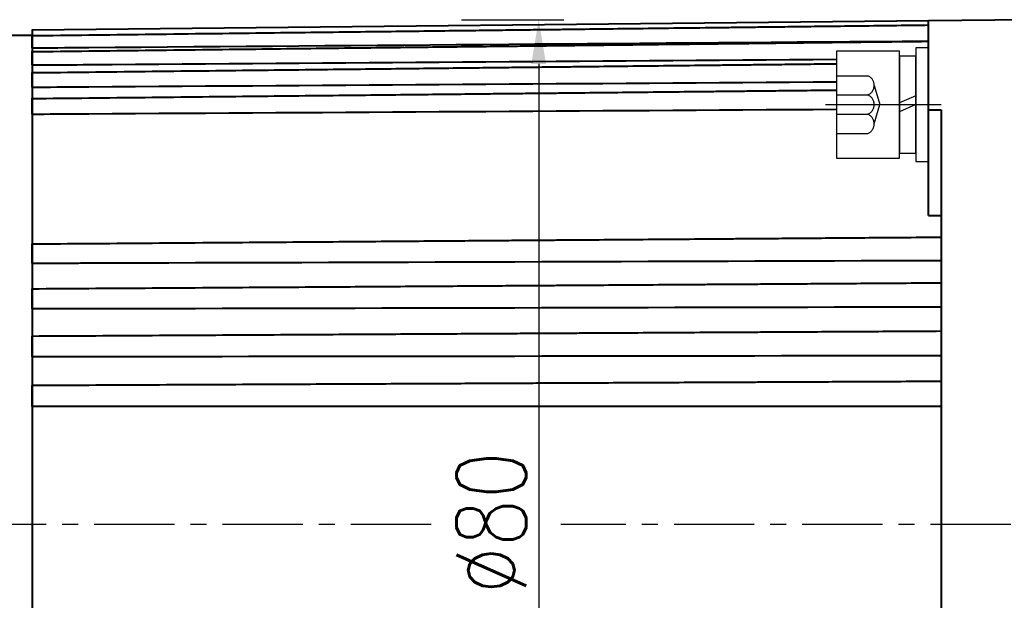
# Model space of a CAD drawing. Header units: inches. Extents: x -753 to 5070, y -3075 to 1581.
# Tile 114 of 178: x 4637 to 4715, y -1922 to -1876. Entities that reach past the tile are written whole.
import ezdxf

# ---------------------------------------------------------------- set-up
doc = ezdxf.new("R2010")
doc.units = ezdxf.units.IN
doc.header["$LTSCALE"] = 10
doc.header["$MEASUREMENT"] = 0
doc.linetypes.add('CENTER', pattern=[10.16, 6.35, -1.27, 1.27, -1.27])
doc.linetypes.add('HIDDEN', pattern=[1.905, 1.27, -0.635])
for name, color, linetype in [('1轮廓实线层', 7, 'Continuous'), ('3中心线层', 1, 'CENTER'), ('4虚线层', 6, 'HIDDEN'), ('7标注层', 4, 'Continuous')]:
    doc.layers.add(name, color=color, linetype=linetype)
doc.layers.add('图层2', color=4, linetype='Continuous', lineweight=40)
doc.styles.add('TH_GBDIM', font='romans.shx', dxfattribs={"width": 0.8, "bigfont": 'gbcbig.shx'})
doc.dimstyles.new('TH_GBDIM', dxfattribs={"dimtxt": 3.5, "dimasz": 2.5, "dimexe": 2, "dimexo": 0, "dimgap": 1, "dimtad": 1, "dimdec": 4, "dimdsep": 46, "dimtxsty": 'TH_GBDIM', "dimcen": 0.09, "dimclrd": 4, "dimclre": 4, "dimclrt": 3, "dimadec": 0, "dimazin": 0, "dimtfac": 1, "dimtdec": 4, "dimtmove": 0, "dimatfit": 3, "dimfxl": 1, "dimtzin": 0, "dimarcsym": 0})

# ---------------------------------------------------------------- blocks, each defined once
blk = doc.blocks.new('*D730')
at = {"layer": '7标注层', "color": 4, "lineweight": -2, "transparency": 16777216}
for p, q in [((4836.945, -1906.949), (4836.945, -2034.703)), ((4584.945, -1916.449), (4584.945, -2034.703)), ((4588.445, -2032.703), (4833.445, -2032.703))]:
    blk.add_line(p, q, dxfattribs=at)
at = {"layer": '7标注层', "color": 4, "transparency": 16777216}
for points in [[(4588.445, -2032.12), (4588.445, -2033.286), (4584.945, -2032.703)], [(4833.445, -2032.12), (4833.445, -2033.286), (4836.945, -2032.703)]]:
    blk.add_solid(points, dxfattribs=at)
at = {"layer": 'Defpoints', "color": 0, "transparency": 16777216}
for p in [(4836.945, -1906.949), (4584.945, -1916.449), (4836.945, -2032.703)]:
    blk.add_point(p, dxfattribs=at)
at = {"layer": '7标注层', "color": 3, "transparency": 16777216, "insert": (4715.942, -2028.953), "char_height": 5.5, "attachment_point": 5, "style": 'TH_GBDIM'}
blk.add_mtext('252', dxfattribs=at)
blk = doc.blocks.new('*D715')
at = {"layer": '7标注层', "color": 4, "lineweight": -2, "transparency": 16777216}
for p, q in [((4716.945, -1876.449), (4716.945, -2018.184)), ((4584.945, -1898.024), (4584.945, -2018.184)), ((4588.445, -2016.184), (4713.445, -2016.184))]:
    blk.add_line(p, q, dxfattribs=at)
at = {"layer": '7标注层', "color": 4, "transparency": 16777216}
for points in [[(4588.445, -2015.6), (4588.445, -2016.767), (4584.945, -2016.184)], [(4713.445, -2015.6), (4713.445, -2016.767), (4716.945, -2016.184)]]:
    blk.add_solid(points, dxfattribs=at)
at = {"layer": 'Defpoints', "color": 0, "transparency": 16777216}
for p in [(4716.945, -1876.449), (4584.945, -1898.024), (4716.945, -2016.184)]:
    blk.add_point(p, dxfattribs=at)
at = {"layer": '7标注层', "color": 3, "transparency": 16777216, "insert": (4653.195, -2012.434), "char_height": 5.5, "attachment_point": 5, "style": 'TH_GBDIM'}
blk.add_mtext('132', dxfattribs=at)
blk = doc.blocks.new('*D716')
at = {"layer": '7标注层', "color": 4, "lineweight": -2, "transparency": 16777216}
for p, q in [((4671.948, -1876.449), (4680.07, -1876.449)), ((4678.07, -1879.949), (4678.07, -1952.663)), ((4689.388, -1956.163), (4676.07, -1956.163))]:
    blk.add_line(p, q, dxfattribs=at)
at = {"layer": '7标注层', "color": 4, "transparency": 16777216}
for points in [[(4677.487, -1879.949), (4678.654, -1879.949), (4678.07, -1876.449)], [(4677.487, -1952.663), (4678.654, -1952.663), (4678.07, -1956.163)]]:
    blk.add_solid(points, dxfattribs=at)
at = {"layer": 'Defpoints', "color": 0, "transparency": 16777216}
for p in [(4671.948, -1876.449), (4678.07, -1956.163), (4689.388, -1956.163)]:
    blk.add_point(p, dxfattribs=at)
at = {"layer": '7标注层', "color": 3, "transparency": 16777216, "insert": (4674.32, -1916.306), "char_height": 5.5, "attachment_point": 5, "rotation": 90, "style": 'TH_GBDIM'}
blk.add_mtext('{%%c80}{}{}', dxfattribs=at)
blk = doc.blocks.new('GB93_5_0.65_R')
at = {"layer": '1轮廓实线层'}
for p, q in [((3.85, 1.3), (-3.85, 1.3)), ((-3.85, 1.3), (-3.85, 0)), ((0, 0), (-0.56, 1.3)), ((0.7, 0), (0.14, 1.3)), ((3.85, 0), (3.85, 1.3)), ((-3.85, 0), (3.85, 0))]:
    blk.add_line(p, q, dxfattribs=at)

msp = doc.modelspace()

# ---------------------------------------------------------------- linework, layer by layer
at = {"layer": '1轮廓实线层'}
for p, q in [((4701.645, -1878.929), (4706.645, -1878.929)), ((4701.645, -1878.929), (4701.645, -1887.429)), ((4706.645, -1887.429), (4706.645, -1878.929)), ((4708.945, -1878.679), (4707.945, -1878.679)), ((4707.945, -1878.679), (4707.945, -1880.529)), ((4708.945, -1878.679), (4707.945, -1878.679)), ((4707.945, -1878.679), (4707.945, -1880.529)), ((4708.945, -1880.529), (4708.945, -1878.679)), ((4708.945, -1880.529), (4708.945, -1878.679)), ((4707.945, -1880.529), (4707.945, -1885.829)), ((4707.945, -1880.529), (4707.945, -1885.829)), ((4708.945, -1885.829), (4708.945, -1880.529)), ((4708.945, -1885.829), (4708.945, -1880.529)), ((4707.945, -1885.829), (4707.945, -1887.679)), ((4707.945, -1885.829), (4707.945, -1887.679)), ((4708.945, -1887.679), (4708.945, -1885.829)), ((4708.945, -1887.679), (4708.945, -1885.829)), ((4701.645, -1887.429), (4706.645, -1887.429)), ((4707.945, -1887.679), (4708.945, -1887.679)), ((4707.945, -1887.679), (4708.945, -1887.679))]:
    msp.add_line(p, q, dxfattribs=at)
at = {"layer": '3中心线层', "ltscale": 0.2}
msp.add_line((4700.772, -1883.179), (4709.957, -1883.179), dxfattribs=at)
at = {"layer": '3中心线层', "ltscale": 0.1}
for p, q in [((4669.551, -1916.449), (4584.388, -1916.449)), ((4745.938, -1916.449), (4679.82, -1916.449))]:
    msp.add_line(p, q, dxfattribs=at)
at = {"layer": '4虚线层'}
for p, q in [((4701.645, -1880.889), (4704.145, -1880.889)), ((4704.645, -1881.653), (4705.095, -1883.179)), ((4701.645, -1882.416), (4704.145, -1882.416)), ((4704.645, -1884.706), (4705.095, -1883.179)), ((4701.645, -1883.943), (4704.145, -1883.943)), ((4701.645, -1885.469), (4704.145, -1885.469))]:
    msp.add_line(p, q, dxfattribs=at)
for centre in [(4703.812, -1881.653), (4703.812, -1883.179), (4703.812, -1884.706)]:
    msp.add_arc(centre, 0.833, 293.54865, 66.45135, dxfattribs=at)
at = {"layer": '图层2', "color": 0}
for p, q in [((4708.944, -1876.533), (4637.945, -1877.27)), ((4716.945, -1876.449), (4708.945, -1876.533)), ((4708.945, -1883.589), (4708.945, -1876.533)), ((4637.945, -1877.223), (4637.945, -1955.675)), ((4637.945, -1877.699), (4635.995, -1877.699)), ((4708.945, -1891.974), (4708.945, -1883.589)), ((4708.945, -1883.589), (4709.945, -1883.593)), ((4709.945, -1883.593), (4709.945, -1916.449)), ((4709.945, -1916.449), (4709.945, -1949.306))]:
    msp.add_line(p, q, dxfattribs=at)
for points, knots in [([(4708.944, -1876.895), (4708.219, -1876.903), (4706.535, -1876.923), (4703.992, -1876.953), (4701.417, -1876.984), (4699.142, -1877.011), (4697.177, -1877.034), (4695.501, -1877.054), (4694.022, -1877.072), (4692.63, -1877.088), (4690.609, -1877.112), (4687.972, -1877.143), (4684.812, -1877.181), (4682.305, -1877.211), (4680.454, -1877.233), (4679.145, -1877.248), (4677.733, -1877.265), (4676.087, -1877.285), (4674.121, -1877.308), (4671.833, -1877.335), (4669.222, -1877.366), (4666.29, -1877.401), (4663.036, -1877.439), (4659.459, -1877.482), (4655.561, -1877.528), (4651.34, -1877.578), (4646.933, -1877.631), (4643.932, -1877.666), (4642.445, -1877.684), (4642.445, -1877.684), (4642.444, -1877.684), (4642.444, -1877.684), (4640.944, -1877.702), (4639.445, -1877.719), (4637.945, -1877.737)], [0, 0, 0, 0, 0.032723, 0.075975, 0.114704, 0.14891, 0.178594, 0.203345, 0.224511, 0.245325, 0.266138, 0.315693, 0.364275, 0.408721, 0.42878, 0.4478, 0.46777, 0.49249, 0.522054, 0.556462, 0.595713, 0.639807, 0.688746, 0.742528, 0.801153, 0.864622, 0.932935, 1, 1, 1, 1.000023, 1.000023, 1.000023, 1.06767, 1.06767, 1.06767, 1.06767]), ([(4637.945, -1878.675), (4637.945, -1878.622), (4637.945, -1878.57), (4637.945, -1878.491), (4637.945, -1878.465), (4637.945, -1878.426), (4637.945, -1878.413), (4637.945, -1878.387), (4637.945, -1878.374), (4637.945, -1878.31), (4637.945, -1878.26), (4637.945, -1878.188), (4637.945, -1878.164), (4637.945, -1878.118), (4637.945, -1878.095), (4637.945, -1878.029), (4637.945, -1877.989), (4637.945, -1877.932), (4637.945, -1877.914), (4637.945, -1877.888), (4637.945, -1877.88), (4637.945, -1877.863), (4637.945, -1877.855), (4637.945, -1877.817), (4637.945, -1877.791), (4637.945, -1877.757), (4637.945, -1877.747), (4637.945, -1877.728), (4637.945, -1877.72), (4637.945, -1877.7), (4637.945, -1877.691), (4637.945, -1877.686), (4637.945, -1877.685), (4637.945, -1877.684), (4637.945, -1877.684), (4637.945, -1877.684)], [0, 0, 0, 0, 0.105711, 0.105711, 0.158567, 0.158567, 0.184995, 0.184995, 0.211423, 0.211423, 0.317134, 0.317134, 0.36999, 0.36999, 0.422845, 0.422845, 0.528557, 0.528557, 0.581413, 0.581413, 0.60784, 0.60784, 0.634268, 0.634268, 0.73998, 0.73998, 0.792835, 0.792835, 0.845691, 0.845691, 0.951402, 0.951402, 0.97783, 0.97783, 1, 1, 1, 1]), ([(4708.944, -1878.161), (4686.778, -1878.333), (4664.611, -1878.504), (4642.445, -1878.675), (4642.316, -1878.676), (4642.186, -1878.677), (4642.056, -1878.678), (4640.686, -1878.688), (4639.316, -1878.699), (4637.945, -1878.709)], [0, 0, 0, 0, 1, 1, 1, 1.005845, 1.005845, 1.005845, 1.067671, 1.067671, 1.067671, 1.067671]), ([(4708.944, -1878.186), (4708.219, -1878.194), (4706.535, -1878.213), (4703.992, -1878.243), (4701.417, -1878.272), (4699.142, -1878.299), (4697.177, -1878.321), (4695.501, -1878.341), (4694.022, -1878.358), (4692.63, -1878.374), (4690.609, -1878.397), (4687.972, -1878.428), (4684.812, -1878.464), (4682.305, -1878.493), (4680.454, -1878.514), (4679.145, -1878.529), (4677.733, -1878.546), (4676.087, -1878.565), (4674.121, -1878.587), (4671.833, -1878.614), (4669.222, -1878.644), (4666.29, -1878.678), (4663.036, -1878.715), (4659.459, -1878.756), (4655.561, -1878.801), (4651.34, -1878.85), (4646.932, -1878.901), (4643.932, -1878.935), (4642.445, -1878.953), (4642.445, -1878.953), (4642.444, -1878.953), (4642.444, -1878.953), (4640.944, -1878.97), (4639.445, -1878.987), (4637.945, -1879.004)], [0, 0, 0, 0, 0.032723, 0.075975, 0.114704, 0.14891, 0.178593, 0.203344, 0.224511, 0.245325, 0.266138, 0.315693, 0.364275, 0.40872, 0.428779, 0.4478, 0.467769, 0.49249, 0.522054, 0.556461, 0.595712, 0.639807, 0.688745, 0.742527, 0.801152, 0.864621, 0.932934, 1, 1, 1, 1.00002, 1.00002, 1.00002, 1.067669, 1.067669, 1.067669, 1.067669]), ([(4637.945, -1880.033), (4637.945, -1879.982), (4637.945, -1879.93), (4637.945, -1879.852), (4637.945, -1879.825), (4637.945, -1879.786), (4637.945, -1879.773), (4637.945, -1879.747), (4637.945, -1879.733), (4637.945, -1879.668), (4637.945, -1879.617), (4637.945, -1879.542), (4637.945, -1879.517), (4637.945, -1879.468), (4637.945, -1879.444), (4637.945, -1879.374), (4637.945, -1879.33), (4637.945, -1879.268), (4637.945, -1879.248), (4637.945, -1879.22), (4637.945, -1879.21), (4637.945, -1879.192), (4637.945, -1879.183), (4637.945, -1879.139), (4637.945, -1879.108), (4637.945, -1879.067), (4637.945, -1879.054), (4637.945, -1879.031), (4637.945, -1879.02), (4637.945, -1878.992), (4637.945, -1878.978), (4637.945, -1878.966), (4637.945, -1878.963), (4637.945, -1878.96), (4637.945, -1878.958), (4637.945, -1878.954), (4637.945, -1878.953), (4637.945, -1878.953), (4637.945, -1878.953), (4637.945, -1878.953)], [0, 0, 0, 0, 0.099528, 0.099528, 0.149292, 0.149292, 0.174174, 0.174174, 0.199056, 0.199056, 0.298584, 0.298584, 0.348348, 0.348348, 0.398112, 0.398112, 0.49764, 0.49764, 0.547404, 0.547404, 0.572286, 0.572286, 0.597168, 0.597168, 0.696696, 0.696696, 0.74646, 0.74646, 0.796224, 0.796224, 0.895752, 0.895752, 0.920634, 0.920634, 0.945516, 0.945516, 0.99528, 0.99528, 1, 1, 1, 1]), ([(4701.645, -1879.605), (4681.912, -1879.748), (4662.178, -1879.892), (4642.445, -1880.033), (4642.294, -1880.035), (4642.144, -1880.036), (4641.993, -1880.037), (4640.644, -1880.046), (4639.294, -1880.056), (4637.945, -1880.066)], [0.056426, 0.056426, 0.056426, 0.056426, 1, 1, 1, 1.007205, 1.007205, 1.007205, 1.071725, 1.071725, 1.071725, 1.071725]), ([(4701.645, -1879.966), (4701.536, -1879.967), (4700.668, -1879.977), (4699.142, -1879.994), (4697.177, -1880.016), (4695.501, -1880.034), (4694.022, -1880.051), (4692.63, -1880.066), (4690.609, -1880.088), (4687.972, -1880.118), (4684.812, -1880.153), (4682.305, -1880.181), (4680.454, -1880.201), (4679.145, -1880.216), (4677.733, -1880.231), (4676.087, -1880.249), (4674.121, -1880.271), (4671.833, -1880.297), (4669.222, -1880.326), (4666.29, -1880.358), (4663.036, -1880.394), (4659.459, -1880.434), (4655.561, -1880.477), (4651.34, -1880.524), (4646.932, -1880.573), (4643.932, -1880.606), (4642.445, -1880.623), (4642.444, -1880.623), (4642.443, -1880.623), (4642.442, -1880.623), (4640.943, -1880.639), (4639.444, -1880.656), (4637.945, -1880.672)], [0.055172, 0.055172, 0.055172, 0.055172, 0.060416, 0.09672, 0.128224, 0.154493, 0.176958, 0.199047, 0.221137, 0.273731, 0.325292, 0.372463, 0.393752, 0.413938, 0.435133, 0.461369, 0.492746, 0.529263, 0.570921, 0.61772, 0.669659, 0.726739, 0.788959, 0.85632, 0.928822, 1, 1, 1, 1.00004, 1.00004, 1.00004, 1.071818, 1.071818, 1.071818, 1.071818]), ([(4637.945, -1881.791), (4637.945, -1881.741), (4637.945, -1881.691), (4637.945, -1881.613), (4637.945, -1881.587), (4637.945, -1881.548), (4637.945, -1881.535), (4637.945, -1881.508), (4637.945, -1881.495), (4637.945, -1881.429), (4637.945, -1881.377), (4637.945, -1881.3), (4637.945, -1881.274), (4637.945, -1881.224), (4637.945, -1881.199), (4637.945, -1881.125), (4637.945, -1881.079), (4637.945, -1881.012), (4637.945, -1880.99), (4637.945, -1880.959), (4637.945, -1880.948), (4637.945, -1880.928), (4637.945, -1880.918), (4637.945, -1880.869), (4637.945, -1880.834), (4637.945, -1880.786), (4637.945, -1880.771), (4637.945, -1880.743), (4637.945, -1880.73), (4637.945, -1880.694), (4637.945, -1880.675), (4637.945, -1880.656), (4637.945, -1880.652), (4637.945, -1880.646), (4637.945, -1880.643), (4637.945, -1880.635), (4637.945, -1880.631), (4637.945, -1880.624), (4637.945, -1880.623), (4637.945, -1880.623)], [0, 0, 0, 0, 0.094076, 0.094076, 0.141113, 0.141113, 0.164632, 0.164632, 0.188151, 0.188151, 0.282227, 0.282227, 0.329265, 0.329265, 0.376302, 0.376302, 0.470378, 0.470378, 0.517416, 0.517416, 0.540935, 0.540935, 0.564454, 0.564454, 0.658529, 0.658529, 0.705567, 0.705567, 0.752605, 0.752605, 0.84668, 0.84668, 0.870199, 0.870199, 0.893718, 0.893718, 0.940756, 0.940756, 1, 1, 1, 1]), ([(4701.645, -1881.395), (4681.912, -1881.528), (4662.178, -1881.661), (4642.445, -1881.791), (4642.259, -1881.793), (4642.072, -1881.794), (4641.885, -1881.795), (4640.572, -1881.804), (4639.258, -1881.813), (4637.945, -1881.821)], [0.049218, 0.049218, 0.049218, 0.049218, 1, 1, 1, 1.008991, 1.008991, 1.008991, 1.072273, 1.072273, 1.072273, 1.072273]), ([(4701.645, -1882.051), (4701.536, -1882.052), (4700.668, -1882.062), (4699.142, -1882.078), (4697.177, -1882.098), (4695.501, -1882.116), (4694.022, -1882.132), (4692.63, -1882.146), (4690.609, -1882.168), (4687.972, -1882.195), (4684.812, -1882.229), (4682.305, -1882.255), (4680.454, -1882.275), (4679.145, -1882.289), (4677.733, -1882.303), (4676.087, -1882.321), (4674.121, -1882.341), (4671.833, -1882.366), (4669.222, -1882.393), (4666.29, -1882.424), (4663.036, -1882.458), (4659.459, -1882.496), (4655.561, -1882.537), (4651.34, -1882.582), (4646.932, -1882.628), (4643.932, -1882.66), (4642.445, -1882.676), (4642.445, -1882.676), (4642.445, -1882.676), (4642.444, -1882.676), (4640.945, -1882.691), (4639.445, -1882.707), (4637.945, -1882.723)], [0.048235, 0.048235, 0.048235, 0.048235, 0.053518, 0.090089, 0.121824, 0.148285, 0.170915, 0.193167, 0.215419, 0.268399, 0.320339, 0.367856, 0.389302, 0.409637, 0.430987, 0.457416, 0.489023, 0.525809, 0.567773, 0.614915, 0.667236, 0.724735, 0.787412, 0.855268, 0.928302, 1, 1, 1, 1.000014, 1.000014, 1.000014, 1.072348, 1.072348, 1.072348, 1.072348]), ([(4637.945, -1883.929), (4637.945, -1883.881), (4637.945, -1883.832), (4637.945, -1883.756), (4637.945, -1883.731), (4637.945, -1883.692), (4637.945, -1883.679), (4637.945, -1883.653), (4637.945, -1883.639), (4637.945, -1883.574), (4637.945, -1883.521), (4637.945, -1883.443), (4637.945, -1883.417), (4637.945, -1883.365), (4637.945, -1883.339), (4637.945, -1883.263), (4637.945, -1883.214), (4637.945, -1883.144), (4637.945, -1883.121), (4637.945, -1883.087), (4637.945, -1883.075), (4637.945, -1883.054), (4637.945, -1883.043), (4637.945, -1882.99), (4637.945, -1882.951), (4637.945, -1882.897), (4637.945, -1882.879), (4637.945, -1882.847), (4637.945, -1882.831), (4637.945, -1882.788), (4637.945, -1882.764), (4637.945, -1882.739), (4637.945, -1882.734), (4637.945, -1882.725), (4637.945, -1882.72), (4637.945, -1882.708), (4637.945, -1882.702), (4637.945, -1882.685), (4637.945, -1882.678), (4637.945, -1882.676), (4637.945, -1882.676), (4637.945, -1882.676)], [0, 0, 0, 0, 0.089228, 0.089228, 0.133842, 0.133842, 0.156149, 0.156149, 0.178456, 0.178456, 0.267684, 0.267684, 0.312298, 0.312298, 0.356912, 0.356912, 0.44614, 0.44614, 0.490754, 0.490754, 0.513061, 0.513061, 0.535368, 0.535368, 0.624595, 0.624595, 0.669209, 0.669209, 0.713823, 0.713823, 0.803051, 0.803051, 0.825358, 0.825358, 0.847665, 0.847665, 0.892279, 0.892279, 0.981507, 0.981507, 1, 1, 1, 1]), ([(4701.645, -1883.57), (4681.912, -1883.691), (4662.178, -1883.811), (4642.445, -1883.929), (4642.219, -1883.93), (4641.993, -1883.932), (4641.767, -1883.933), (4640.493, -1883.941), (4639.219, -1883.948), (4637.945, -1883.956)], [0.052396, 0.052396, 0.052396, 0.052396, 1, 1, 1, 1.010859, 1.010859, 1.010859, 1.072031, 1.072031, 1.072031, 1.072031]), ([(4709.945, -1893.704), (4708.886, -1893.711), (4706.868, -1893.727), (4703.992, -1893.748), (4701.417, -1893.767), (4699.142, -1893.784), (4697.177, -1893.799), (4695.501, -1893.812), (4694.022, -1893.823), (4692.63, -1893.833), (4690.609, -1893.848), (4687.972, -1893.868), (4684.812, -1893.892), (4682.305, -1893.911), (4680.454, -1893.924), (4679.145, -1893.934), (4677.732, -1893.945), (4676.086, -1893.957), (4674.12, -1893.972), (4671.832, -1893.989), (4669.222, -1894.009), (4666.29, -1894.031), (4663.035, -1894.055), (4659.459, -1894.082), (4655.56, -1894.111), (4651.34, -1894.143), (4646.932, -1894.176), (4643.931, -1894.198), (4642.445, -1894.209), (4642.445, -1894.209), (4642.445, -1894.209), (4642.445, -1894.209), (4640.945, -1894.22), (4639.445, -1894.232), (4637.945, -1894.243)], [0, 0, 0, 0, 0.047067, 0.089677, 0.127832, 0.161532, 0.190775, 0.215159, 0.236012, 0.256517, 0.277022, 0.325843, 0.373705, 0.417491, 0.437253, 0.455992, 0.475665, 0.500019, 0.529145, 0.563043, 0.601712, 0.645153, 0.693366, 0.746351, 0.804108, 0.866636, 0.933936, 1, 1, 1, 1, 1, 1, 1.066667, 1.066667, 1.066667, 1.066667]), ([(4637.945, -1895.752), (4637.945, -1895.717), (4637.945, -1895.68), (4637.945, -1895.619), (4637.945, -1895.598), (4637.945, -1895.565), (4637.945, -1895.554), (4637.945, -1895.532), (4637.945, -1895.52), (4637.945, -1895.462), (4637.945, -1895.414), (4637.945, -1895.34), (4637.945, -1895.315), (4637.945, -1895.263), (4637.945, -1895.237), (4637.945, -1895.159), (4637.945, -1895.107), (4637.945, -1895.028), (4637.945, -1895.002), (4637.945, -1894.963), (4637.945, -1894.95), (4637.945, -1894.924), (4637.945, -1894.911), (4637.945, -1894.846), (4637.945, -1894.797), (4637.945, -1894.724), (4637.945, -1894.7), (4637.945, -1894.653), (4637.945, -1894.63), (4637.945, -1894.564), (4637.945, -1894.523), (4637.945, -1894.475), (4637.945, -1894.466), (4637.945, -1894.448), (4637.945, -1894.439), (4637.945, -1894.412), (4637.945, -1894.396), (4637.945, -1894.349), (4637.945, -1894.322), (4637.945, -1894.287), (4637.945, -1894.276), (4637.945, -1894.258), (4637.945, -1894.249), (4637.945, -1894.228), (4637.945, -1894.218), (4637.945, -1894.212), (4637.945, -1894.211), (4637.945, -1894.21), (4637.945, -1894.209), (4637.945, -1894.209), (4637.945, -1894.209)], [0, 0, 0, 0, 0.073902, 0.073902, 0.110853, 0.110853, 0.129329, 0.129329, 0.147804, 0.147804, 0.221706, 0.221706, 0.258657, 0.258657, 0.295608, 0.295608, 0.36951, 0.36951, 0.406461, 0.406461, 0.424937, 0.424937, 0.443412, 0.443412, 0.517314, 0.517314, 0.554265, 0.554265, 0.591217, 0.591217, 0.665119, 0.665119, 0.683594, 0.683594, 0.70207, 0.70207, 0.739021, 0.739021, 0.812923, 0.812923, 0.849874, 0.849874, 0.886825, 0.886825, 0.960727, 0.960727, 0.979202, 0.979202, 0.997678, 1, 1, 1, 1]), ([(4709.945, -1895.549), (4687.445, -1895.619), (4664.945, -1895.687), (4642.445, -1895.752), (4642.006, -1895.753), (4641.567, -1895.754), (4641.127, -1895.756), (4640.067, -1895.759), (4639.006, -1895.762), (4637.945, -1895.765)], [0, 0, 0, 0, 1, 1, 1, 1.019522, 1.019522, 1.019522, 1.066667, 1.066667, 1.066667, 1.066667]), ([(4709.945, -1897.323), (4708.886, -1897.33), (4706.868, -1897.343), (4703.992, -1897.362), (4701.417, -1897.379), (4699.142, -1897.394), (4697.177, -1897.407), (4695.501, -1897.418), (4694.022, -1897.427), (4692.63, -1897.436), (4690.609, -1897.45), (4687.972, -1897.467), (4684.812, -1897.488), (4682.305, -1897.504), (4680.453, -1897.516), (4679.145, -1897.525), (4677.732, -1897.534), (4676.086, -1897.545), (4674.12, -1897.558), (4671.832, -1897.573), (4669.222, -1897.59), (4666.29, -1897.609), (4663.035, -1897.63), (4659.459, -1897.654), (4655.56, -1897.679), (4651.34, -1897.707), (4646.932, -1897.736), (4643.931, -1897.755), (4642.445, -1897.765), (4642.445, -1897.765), (4642.445, -1897.765), (4642.445, -1897.765), (4640.945, -1897.775), (4639.445, -1897.785), (4637.945, -1897.795)], [0, 0, 0, 0, 0.047067, 0.089677, 0.127833, 0.161532, 0.190775, 0.21516, 0.236013, 0.256518, 0.277023, 0.325844, 0.373706, 0.417492, 0.437254, 0.455992, 0.475666, 0.50002, 0.529146, 0.563044, 0.601713, 0.645154, 0.693367, 0.746352, 0.804109, 0.866637, 0.933938, 1, 1, 1, 1, 1, 1, 1.066666, 1.066666, 1.066666, 1.066666]), ([(4637.945, -1899.363), (4637.945, -1899.333), (4637.945, -1899.3), (4637.945, -1899.245), (4637.945, -1899.225), (4637.945, -1899.195), (4637.945, -1899.185), (4637.945, -1899.164), (4637.945, -1899.153), (4637.945, -1899.099), (4637.945, -1899.053), (4637.945, -1898.982), (4637.945, -1898.958), (4637.945, -1898.908), (4637.945, -1898.883), (4637.945, -1898.806), (4637.945, -1898.754), (4637.945, -1898.676), (4637.945, -1898.65), (4637.945, -1898.61), (4637.945, -1898.597), (4637.945, -1898.57), (4637.945, -1898.557), (4637.945, -1898.492), (4637.945, -1898.441), (4637.945, -1898.365), (4637.945, -1898.34), (4637.945, -1898.291), (4637.945, -1898.267), (4637.945, -1898.197), (4637.945, -1898.153), (4637.945, -1898.1), (4637.945, -1898.09), (4637.945, -1898.07), (4637.945, -1898.06), (4637.945, -1898.03), (4637.945, -1897.975), (4637.945, -1897.927), (4637.945, -1897.885), (4637.945, -1897.872), (4637.945, -1897.848), (4637.945, -1897.837), (4637.945, -1897.808), (4637.945, -1897.793), (4637.945, -1897.78), (4637.945, -1897.778), (4637.945, -1897.774), (4637.945, -1897.768), (4637.945, -1897.766), (4637.945, -1897.765), (4637.945, -1897.765), (4637.945, -1897.765)], [0, 0, 0, 0, 0.071398, 0.071398, 0.107097, 0.107097, 0.124947, 0.124947, 0.142796, 0.142796, 0.214195, 0.214195, 0.249894, 0.249894, 0.285593, 0.285593, 0.356991, 0.356991, 0.39269, 0.39269, 0.41054, 0.41054, 0.428389, 0.428389, 0.499787, 0.499787, 0.535487, 0.535487, 0.571186, 0.571186, 0.642584, 0.642584, 0.660433, 0.660433, 0.678283, 0.678283, 0.713982, 0.78538, 0.78538, 0.821079, 0.821079, 0.856779, 0.856779, 0.928177, 0.928177, 0.946026, 0.946026, 0.963876, 0.999575, 0.999575, 1, 1, 1, 1]), ([(4709.945, -1899.219), (4687.445, -1899.27), (4664.945, -1899.318), (4642.445, -1899.363), (4641.978, -1899.364), (4641.512, -1899.365), (4641.045, -1899.366), (4640.012, -1899.368), (4638.978, -1899.37), (4637.945, -1899.372)], [0, 0, 0, 0, 1, 1, 1, 1.020741, 1.020741, 1.020741, 1.066667, 1.066667, 1.066667, 1.066667]), ([(4709.945, -1901.141), (4708.886, -1901.147), (4706.868, -1901.158), (4703.992, -1901.174), (4701.417, -1901.188), (4699.142, -1901.201), (4697.177, -1901.212), (4695.501, -1901.221), (4694.022, -1901.229), (4692.63, -1901.237), (4690.609, -1901.248), (4687.972, -1901.263), (4684.812, -1901.28), (4682.305, -1901.294), (4680.453, -1901.305), (4679.144, -1901.312), (4677.732, -1901.32), (4676.086, -1901.329), (4674.12, -1901.34), (4671.832, -1901.353), (4669.222, -1901.367), (4666.29, -1901.383), (4663.035, -1901.401), (4659.459, -1901.421), (4655.56, -1901.443), (4651.34, -1901.466), (4646.932, -1901.491), (4643.931, -1901.508), (4642.445, -1901.516), (4642.445, -1901.516), (4642.444, -1901.516), (4642.444, -1901.516), (4640.944, -1901.524), (4639.445, -1901.533), (4637.945, -1901.541)], [0, 0, 0, 0, 0.047067, 0.089678, 0.127833, 0.161532, 0.190776, 0.21516, 0.236013, 0.256518, 0.277023, 0.325844, 0.373706, 0.417493, 0.437255, 0.455993, 0.475667, 0.500021, 0.529147, 0.563045, 0.601714, 0.645156, 0.693369, 0.746354, 0.80411, 0.866639, 0.933939, 1, 1, 1, 1.000017, 1.000017, 1.000017, 1.066667, 1.066667, 1.066667, 1.066667]), ([(4637.945, -1903.162), (4637.945, -1903.137), (4637.945, -1903.108), (4637.945, -1903.059), (4637.945, -1903.041), (4637.945, -1903.014), (4637.945, -1903.005), (4637.945, -1902.985), (4637.945, -1902.976), (4637.945, -1902.926), (4637.945, -1902.883), (4637.945, -1902.815), (4637.945, -1902.792), (4637.945, -1902.745), (4637.945, -1902.72), (4637.945, -1902.646), (4637.945, -1902.595), (4637.945, -1902.518), (4637.945, -1902.492), (4637.945, -1902.452), (4637.945, -1902.439), (4637.945, -1902.413), (4637.945, -1902.4), (4637.945, -1902.334), (4637.945, -1902.282), (4637.945, -1902.204), (4637.945, -1902.179), (4637.945, -1902.128), (4637.945, -1902.103), (4637.945, -1902.029), (4637.945, -1901.982), (4637.945, -1901.926), (4637.945, -1901.915), (4637.945, -1901.893), (4637.945, -1901.882), (4637.945, -1901.85), (4637.945, -1901.789), (4637.945, -1901.735), (4637.945, -1901.687), (4637.945, -1901.671), (4637.945, -1901.642), (4637.945, -1901.629), (4637.945, -1901.592), (4637.945, -1901.572), (4637.945, -1901.552), (4637.945, -1901.549), (4637.945, -1901.542), (4637.945, -1901.533), (4637.945, -1901.526), (4637.945, -1901.518), (4637.945, -1901.516), (4637.945, -1901.516)], [0, 0, 0, 0, 0.068155, 0.068155, 0.102232, 0.102232, 0.119271, 0.119271, 0.136309, 0.136309, 0.204464, 0.204464, 0.238541, 0.238541, 0.272619, 0.272619, 0.340774, 0.340774, 0.374851, 0.374851, 0.39189, 0.39189, 0.408928, 0.408928, 0.477083, 0.477083, 0.51116, 0.51116, 0.545238, 0.545238, 0.613392, 0.613392, 0.630431, 0.630431, 0.64747, 0.64747, 0.681547, 0.749702, 0.749702, 0.783779, 0.783779, 0.817857, 0.817857, 0.886011, 0.886011, 0.90305, 0.90305, 0.920089, 0.954166, 0.954166, 1, 1, 1, 1]), ([(4709.945, -1903.079), (4687.445, -1903.109), (4664.945, -1903.138), (4642.445, -1903.162), (4641.956, -1903.163), (4641.467, -1903.163), (4640.978, -1903.164), (4639.967, -1903.165), (4638.956, -1903.166), (4637.945, -1903.167)], [0, 0, 0, 0, 1, 1, 1, 1.021732, 1.021732, 1.021732, 1.066667, 1.066667, 1.066667, 1.066667]), ([(4709.945, -1905.117), (4708.886, -1905.121), (4706.868, -1905.131), (4703.992, -1905.144), (4701.417, -1905.155), (4699.142, -1905.165), (4697.177, -1905.174), (4695.501, -1905.182), (4694.022, -1905.189), (4692.63, -1905.195), (4690.609, -1905.204), (4687.972, -1905.216), (4684.812, -1905.23), (4682.305, -1905.242), (4680.453, -1905.25), (4679.144, -1905.256), (4677.732, -1905.262), (4676.086, -1905.27), (4674.12, -1905.279), (4671.832, -1905.289), (4669.222, -1905.301), (4666.29, -1905.314), (4663.035, -1905.329), (4659.459, -1905.345), (4655.56, -1905.362), (4651.34, -1905.382), (4646.932, -1905.401), (4643.931, -1905.415), (4642.445, -1905.422), (4642.44, -1905.422), (4642.434, -1905.422), (4642.428, -1905.422), (4640.934, -1905.429), (4639.44, -1905.435), (4637.945, -1905.442)], [0, 0, 0, 0, 0.047067, 0.089678, 0.127833, 0.161533, 0.190776, 0.215161, 0.236014, 0.256519, 0.277024, 0.325845, 0.373707, 0.417494, 0.437256, 0.455994, 0.475668, 0.500022, 0.529148, 0.563046, 0.601715, 0.645157, 0.69337, 0.746355, 0.804112, 0.866641, 0.933941, 1, 1, 1, 1.000248, 1.000248, 1.000248, 1.066667, 1.066667, 1.066667, 1.066667]), ([(4637.945, -1907.107), (4637.945, -1907.086), (4637.945, -1907.062), (4637.945, -1907.019), (4637.945, -1907.004), (4637.945, -1906.98), (4637.945, -1906.972), (4637.945, -1906.955), (4637.945, -1906.946), (4637.945, -1906.9), (4637.945, -1906.861), (4637.945, -1906.798), (4637.945, -1906.777), (4637.945, -1906.732), (4637.945, -1906.708), (4637.945, -1906.637), (4637.945, -1906.588), (4637.945, -1906.513), (4637.945, -1906.487), (4637.945, -1906.448), (4637.945, -1906.435), (4637.945, -1906.409), (4637.945, -1906.396), (4637.945, -1906.331), (4637.945, -1906.278), (4637.945, -1906.2), (4637.945, -1906.174), (4637.945, -1906.122), (4637.945, -1906.096), (4637.945, -1906.02), (4637.945, -1905.971), (4637.945, -1905.911), (4637.945, -1905.899), (4637.945, -1905.876), (4637.945, -1905.864), (4637.945, -1905.83), (4637.945, -1905.764), (4637.945, -1905.705), (4637.945, -1905.65), (4637.945, -1905.632), (4637.945, -1905.599), (4637.945, -1905.583), (4637.945, -1905.54), (4637.945, -1905.515), (4637.945, -1905.488), (4637.945, -1905.483), (4637.945, -1905.474), (4637.945, -1905.46), (4637.945, -1905.45), (4637.945, -1905.432), (4637.945, -1905.424), (4637.945, -1905.42), (4637.945, -1905.42), (4637.945, -1905.422)], [0, 0, 0, 0, 0.06434, 0.06434, 0.09651, 0.09651, 0.112594, 0.112594, 0.128679, 0.128679, 0.193019, 0.193019, 0.225189, 0.225189, 0.257359, 0.257359, 0.321698, 0.321698, 0.353868, 0.353868, 0.369953, 0.369953, 0.386038, 0.386038, 0.450378, 0.450378, 0.482548, 0.482548, 0.514717, 0.514717, 0.579057, 0.579057, 0.595142, 0.595142, 0.611227, 0.611227, 0.643397, 0.707736, 0.707736, 0.739906, 0.739906, 0.772076, 0.772076, 0.836416, 0.836416, 0.852501, 0.852501, 0.868586, 0.900755, 0.900755, 0.965095, 0.965095, 1, 1, 1, 1]), ([(4709.945, -1907.085), (4687.445, -1907.095), (4664.945, -1907.103), (4642.445, -1907.107), (4641.939, -1907.107), (4641.433, -1907.107), (4640.927, -1907.107), (4639.933, -1907.107), (4638.939, -1907.107), (4637.945, -1907.107)], [0, 0, 0, 0, 1, 1, 1, 1.022485, 1.022485, 1.022485, 1.066667, 1.066667, 1.066667, 1.066667])]:
    msp.add_open_spline(points, degree=3, knots=knots, dxfattribs=at)
msp.add_open_spline([(4708.945, -1891.974), (4709.278, -1891.974), (4709.612, -1891.974), (4709.945, -1891.974)], degree=3, dxfattribs=at)

# ---------------------------------------------------------------- block references
at = {"layer": '1轮廓实线层', "rotation": 89.99999999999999}
msp.add_blockref('GB93_5_0.65_R', (4707.945, -1883.179), dxfattribs=at)
msp.add_blockref('GB93_5_0.65_R', (4707.945, -1883.179), dxfattribs=at)

# ---------------------------------------------------------------- dimensions: what is measured, and where the dimension line sits
at = {"layer": '7标注层'}
for base, p1, p2, picture, middle in [((4716.945, -2016.184), (4584.945, -1898.024), (4716.945, -1876.449), '*D715', (4653.195, -2016.184)), ((4836.945, -2032.703), (4584.945, -1916.449), (4836.945, -1906.949), '*D730', (4715.942, -2032.703))]:
    dim = msp.add_linear_dim(base=base, p1=p1, p2=p2, dimstyle='TH_GBDIM', override={"dimtxt": 5.5, "dimasz": 3.5, "dimdec": 1, "dimadec": 1}, dxfattribs=at)
    dim.commit()
    dim.dimension.update_dxf_attribs({"geometry": picture, "text_midpoint": middle, "dimtype": 160})
dim = msp.add_linear_dim(base=(4678.07, -1956.163), p1=(4671.948, -1876.449), p2=(4689.388, -1956.163), angle=90, text='{%%c<>}{}{}', dimstyle='TH_GBDIM', override={"dimtxt": 5.5, "dimasz": 3.5, "dimdec": 0}, dxfattribs=at)
dim.commit()
dim.dimension.update_dxf_attribs({"geometry": '*D716', "text_midpoint": (4674.32, -1916.306)})

doc.saveas('drawing.dxf')
